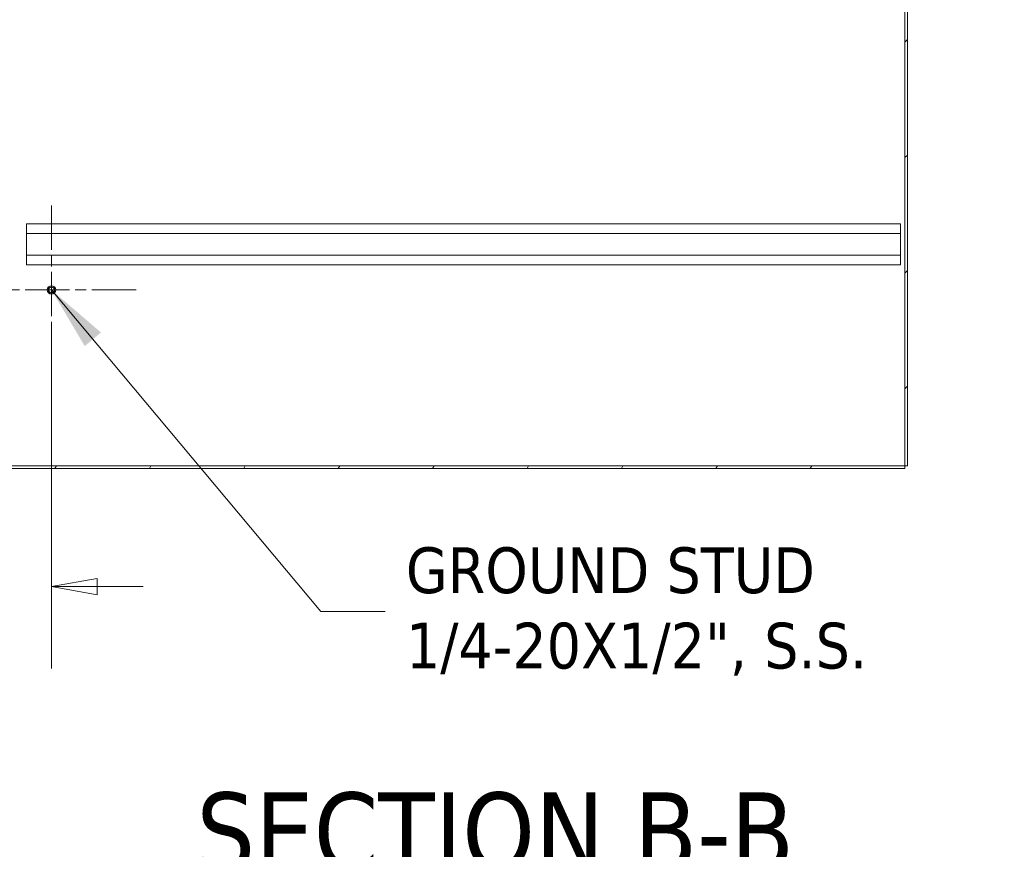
# Model space of a CAD drawing. Header units: inches. Extents: x 16 to 427, y 4 to 276.
# Tile 70 of 111: x 247 to 286, y 103 to 136. Entities that reach past the tile are written whole.
import ezdxf

# ---------------------------------------------------------------- set-up
doc = ezdxf.new("R2010")
doc.units = ezdxf.units.IN
doc.header["$LTSCALE"] = 26
doc.header["$MEASUREMENT"] = 0
doc.linetypes.add('CHAIN', pattern=[0.7087, 0.4724, -0.0591, 0.1181, -0.0591])
doc.layers.get('0').update_dxf_attribs({"lineweight": 0})
for name, color, linetype, lineweight in [('Center Mark (ANSI)', 7, 'Continuous', 5), ('Dimension (ANSI)', 7, 'Continuous', 5), ('Hatch (ANSI)', 7, 'Continuous', 5), ('Symbol (ANSI)', 7, 'Continuous', 5), ('Visible (ANSI)', 7, 'Continuous', 5)]:
    doc.layers.add(name, color=color, linetype=linetype, lineweight=lineweight)
doc.styles.add('ROMANS', font='tahoma.ttf')
doc.styles.add('Text Style168', font='tahoma.ttf')
doc.dimstyles.new('Default (ANSI)', dxfattribs={"dimscale": 26, "dimtxt": 0.07, "dimasz": 0.07, "dimexe": 0.125, "dimexo": 0.0625, "dimgap": 0.031496, "dimtad": 0, "dimtih": 1, "dimtoh": 1, "dimrnd": 1e-08, "dimzin": 0, "dimdsep": 46, "dimtxsty": 'ROMANS', "dimblk": 'Filled-1', "dimcen": 0.09, "dimdle": 0.393701, "dimclrd": 256, "dimclre": 256, "dimclrt": 256, "dimadec": 0, "dimazin": 0, "dimtfac": 0.928571, "dimtofl": 0, "dimtmove": 0, "dimatfit": 3, "dimfxl": 1, "dimtolj": 1, "dimtzin": 0, "dimlwd": -1, "dimlwe": -1, "dimarcsym": 0})
doc.dimstyles.new('Default (ANSI)$7', dxfattribs={"dimscale": 26, "dimtxt": 0.07, "dimasz": 0.098425, "dimexe": 0.125, "dimexo": 0.0625, "dimgap": 0.031496, "dimtad": 0, "dimtih": 1, "dimtoh": 1, "dimrnd": 1e-08, "dimzin": 0, "dimdsep": 46, "dimtxsty": 'ROMANS', "dimblk": 'Filled-1', "dimcen": 0.09, "dimdle": 0.393701, "dimclrd": 256, "dimclre": 256, "dimclrt": 256, "dimadec": 0, "dimazin": 0, "dimtfac": 0.928571, "dimtofl": 0, "dimtmove": 0, "dimatfit": 3, "dimfxl": 1, "dimtolj": 1, "dimtzin": 0, "dimlwd": -1, "dimlwe": -1, "dimarcsym": 0})

# ---------------------------------------------------------------- blocks, each defined once
blk = doc.blocks.new('Filled-1')
at = {"color": 0}
for p, q in [((0, 0), (-1, 0.179)), ((-1, 0.179), (-1, -0.179)), ((-1, 0), (0, 0)), ((-1, -0.179), (0, 0))]:
    blk.add_line(p, q, dxfattribs=at)
at = {"color": 0, "flags": 128}
blk.add_lwpolyline([(-1, -0.179), (0, 0), (-1, 0.179), (-1, -0.179)], dxfattribs=at)
at = {"color": 0}
blk.add_solid([(-1, -0.179), (0, 0), (-1, 0.179), (-1, -0.179)], dxfattribs=at)
blk = doc.blocks.new('*D17')
at = {"layer": 'Defpoints', "color": 0, "transparency": 16777216}
for p in [(282.154, 144.529), (282.052, 137.502), (282.154, 118.117)]:
    blk.add_point(p, dxfattribs=at)
at = {"layer": 'Dimension (ANSI)', "transparency": 16777216}
for p, q in [((280.232, 144.529), (278.412, 144.529)), ((283.974, 144.529), (286.058, 144.529))]:
    blk.add_line(p, q, dxfattribs=at)
at = {"layer": 'Dimension (ANSI)', "transparency": 16777216, "xscale": 1.820000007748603, "yscale": 1.820000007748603, "zscale": 1.820000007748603}
blk.add_blockref('Filled-1', (282.052, 144.529), dxfattribs=at)
at = {"layer": 'Dimension (ANSI)', "transparency": 16777216, "xscale": 1.820000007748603, "yscale": 1.820000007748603, "zscale": 1.820000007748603, "rotation": 180}
blk.add_blockref('Filled-1', (282.154, 144.529), dxfattribs=at)
at = {"layer": 'Dimension (ANSI)', "transparency": 16777216, "insert": (290.815, 144.529), "char_height": 1.82, "attachment_point": 5, "style": 'ROMANS'}
blk.add_mtext('\\A1;12 GA\\PC.R.S.\\P(0.102)', dxfattribs=at)
blk = doc.blocks.new('*D18')
at = {"layer": 'Defpoints', "color": 0, "transparency": 16777216}
for p in [(248.131, 125.117), (246.131, 118.258), (248.131, 113.322)]:
    blk.add_point(p, dxfattribs=at)
at = {"layer": 'Dimension (ANSI)', "transparency": 16777216}
for p, q in [((248.131, 123.492), (248.131, 110.072)), ((246.131, 116.633), (246.131, 110.072)), ((244.311, 113.322), (241.684, 113.322)), ((249.951, 113.322), (251.771, 113.322))]:
    blk.add_line(p, q, dxfattribs=at)
at = {"layer": 'Dimension (ANSI)', "transparency": 16777216, "xscale": 1.820000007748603, "yscale": 1.820000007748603, "zscale": 1.820000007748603}
blk.add_blockref('Filled-1', (246.131, 113.322), dxfattribs=at)
at = {"layer": 'Dimension (ANSI)', "transparency": 16777216, "xscale": 1.820000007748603, "yscale": 1.820000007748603, "zscale": 1.820000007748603, "rotation": 180}
blk.add_blockref('Filled-1', (248.131, 113.322), dxfattribs=at)
at = {"layer": 'Dimension (ANSI)', "transparency": 16777216, "insert": (239.237, 113.322), "char_height": 1.82, "attachment_point": 5, "style": 'ROMANS'}
blk.add_mtext('\\A1;2.0\\PI/S', dxfattribs=at)
blk = doc.blocks.new('*D19')
at = {"layer": 'Defpoints', "color": 0, "transparency": 16777216}
for p in [(236.352, 125.117), (248.131, 125.117), (246.272, 118.117)]:
    blk.add_point(p, dxfattribs=at)
at = {"layer": 'Dimension (ANSI)', "transparency": 16777216}
for p, q in [((236.352, 125.117), (236.352, 131.579)), ((236.352, 131.579), (238.172, 131.579)), ((246.506, 125.117), (233.102, 125.117)), ((236.352, 119.937), (236.352, 123.297)), ((244.647, 118.117), (233.102, 118.117))]:
    blk.add_line(p, q, dxfattribs=at)
at = {"layer": 'Dimension (ANSI)', "transparency": 16777216, "xscale": 1.820000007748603, "yscale": 1.820000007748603, "zscale": 1.820000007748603}
for p, rotation in [((236.352, 125.117), 90), ((236.352, 118.117), 270)]:
    blk.add_blockref('Filled-1', p, dxfattribs=dict(at, rotation=rotation))
at = {"layer": 'Dimension (ANSI)', "transparency": 16777216, "insert": (240.625, 131.579), "char_height": 1.82, "attachment_point": 5, "style": 'ROMANS'}
blk.add_mtext('\\A1;7.0\\PI/S', dxfattribs=at)

msp = doc.modelspace()

# ---------------------------------------------------------------- hatches: boundary and pattern name
at = {"layer": 'Hatch (ANSI)'}
h = msp.add_hatch(dxfattribs=at)
h.set_pattern_fill('ANSI31', color=256, scale=26, style=0)
h.paths.add_polyline_path([(282.052, 118.1173), (282.154, 118.1173), (282.154, 208.0383), (282.052, 208.0383)])
h = msp.add_hatch(dxfattribs=at)
h.set_pattern_fill('ANSI31', color=256, scale=26, angle=15, style=0)
edge = h.paths.add_edge_path()
edge.add_ellipse((245.9353, 125.1946), major_axis=(0.1958, 0), ratio=1, start_angle=0, end_angle=90)
edge.add_line((245.9353, 125.3903), (245.2868, 125.3903))
edge.add_ellipse((245.2868, 125.1946), major_axis=(0, 0.1957), ratio=1, start_angle=0, end_angle=50.22481)
edge.add_ellipse((245.2868, 125.1946), major_axis=(-0.1504, 0.1252), ratio=1, start_angle=0, end_angle=39.77519)
edge.add_line((245.091, 125.1946), (245.091, 124.7653))
edge.add_line((245.091, 124.7653), (245.193, 124.7653))
edge.add_line((245.193, 124.7653), (245.193, 125.1946))
edge.add_ellipse((245.2868, 125.1946), major_axis=(-0.0938, 0), ratio=1, start_angle=320.04698, end_angle=360, ccw=False)
edge.add_ellipse((245.2868, 125.1946), major_axis=(-0.0719, 0.0602), ratio=1, start_angle=309.95302, end_angle=360, ccw=False)
edge.add_line((245.2868, 125.2883), (245.9353, 125.2883))
edge.add_ellipse((245.9353, 125.1946), major_axis=(0, 0.0938), ratio=1, start_angle=270, end_angle=360, ccw=False)
edge.add_line((246.029, 125.1946), (246.029, 118.258))
edge.add_ellipse((246.2716, 118.258), major_axis=(-0.2426, 0), ratio=1, start_angle=0, end_angle=90)
edge.add_line((246.2716, 118.0153), (282.052, 118.0153))
edge.add_line((282.052, 118.0153), (282.052, 118.1173))
edge.add_line((282.052, 118.1173), (246.2716, 118.1173))
edge.add_ellipse((246.2716, 118.258), major_axis=(0, -0.1406), ratio=1, start_angle=270, end_angle=360, ccw=False)
edge.add_line((246.131, 118.258), (246.131, 125.1946))

# ---------------------------------------------------------------- linework, layer by layer
at = {"layer": 'Center Mark (ANSI)', "linetype": 'CHAIN', "ltscale": 0.143452}
for p, q in [((248.131, 128.4766), (248.131, 121.758)), ((251.4903, 125.1173), (244.7717, 125.1173))]:
    msp.add_line(p, q, dxfattribs=at)
at = {"layer": 'Visible (ANSI)'}
for p, q in [((282.052, 208.0383), (282.052, 118.1173)), ((282.154, 118.1173), (282.154, 208.0383)), ((247.131, 127.3573), (247.131, 127.7423)), ((281.881, 127.7423), (247.131, 127.7423)), ((281.881, 127.7423), (281.881, 127.3573)), ((281.881, 127.3573), (247.131, 127.3573)), ((247.131, 127.3573), (247.131, 126.5023)), ((281.881, 126.5023), (281.881, 127.3573)), ((281.881, 126.5023), (247.131, 126.5023)), ((247.131, 126.1173), (247.131, 126.5023)), ((281.881, 126.5023), (281.881, 126.1173)), ((281.881, 126.1173), (247.131, 126.1173)), ((282.052, 118.1173), (246.2716, 118.1173)), ((246.2716, 118.0153), (282.052, 118.0153)), ((282.052, 118.1173), (282.154, 118.1173)), ((282.052, 118.0153), (282.052, 118.1173))]:
    msp.add_line(p, q, dxfattribs=at)
for radius in [0.1685, 0.125, 0.1093]:
    msp.add_circle((248.131, 125.1173), radius, dxfattribs=at)

# ---------------------------------------------------------------- texts
at = {"layer": 'Symbol (ANSI)', "insert": (262.2185, 112.3304), "char_height": 1.82, "width": 19.317958, "attachment_point": 4, "line_spacing_factor": 0.987884, "style": 'ROMANS'}
msp.add_mtext('{\\fTahoma|b0|i0;GROUND STUD\\P\\fTahoma|b0|i0;1/4-20X1/2", S.S.}', dxfattribs=at)
at = {"layer": 'Symbol (ANSI)', "insert": (253.8896, 101.958), "char_height": 3.12, "attachment_point": 7, "style": 'Text Style168'}
msp.add_mtext('SECTION B-B', dxfattribs=at)

# ---------------------------------------------------------------- dimensions: what is measured, and where the dimension line sits
at = {"layer": 'Dimension (ANSI)'}
for base, p1, p2, angle, text, override, picture, middle in [((282.154, 144.5291), (282.052, 137.5018), (282.154, 118.1173), 180, '12 GA\\PC.R.S.\\P(<>)', {"dimgap": 0.031496, "dimtih": 0, "dimtoh": 0, "dimdec": 3, "dimse1": 1, "dimse2": 1, "dimtol": 0, "dimlim": 0, "dimtp": 0, "dimtm": 0, "dimtdec": 2, "dimatfit": 1}, '*D17', (290.8155, 144.5291)), ((236.3521, 125.1173), (246.2716, 118.1173), (248.131, 125.1173), 90, '<>\\PI/S', {"dimgap": 0.031496, "dimdec": 1, "dimtol": 0, "dimlim": 0, "dimtp": 0, "dimtm": 0, "dimtdec": 1, "dimatfit": 2}, '*D19', (240.6252, 131.5789))]:
    dim = msp.add_linear_dim(base=base, p1=p1, p2=p2, angle=angle, text=text, dimstyle='Default (ANSI)', override=override, dxfattribs=at)
    dim.commit()
    dim.dimension.update_dxf_attribs({"geometry": picture, "text_midpoint": middle, "dimtype": 160})
dim = msp.add_linear_dim(base=(248.131, 113.3224), p1=(246.131, 118.258), p2=(248.131, 125.1173), text='<>\\PI/S', dimstyle='Default (ANSI)', override={"dimgap": 0.031496, "dimtih": 0, "dimtoh": 0, "dimdec": 1, "dimtol": 0, "dimlim": 0, "dimtp": 0, "dimtm": 0, "dimtdec": 1, "dimatfit": 1}, dxfattribs=at)
dim.commit()
dim.dimension.update_dxf_attribs({"geometry": '*D18', "text_midpoint": (239.2371, 113.3224), "dimtype": 160})

# ---------------------------------------------------------------- leaders
at = {"layer": 'Symbol (ANSI)', "annotation_type": 0, "has_hookline": 1, "hookline_direction": 0, "text_width": 18.816}
msp.add_leader([(248.131, 125.1173), (258.8406, 112.3304), (261.3996, 112.3304)], dimstyle='Default (ANSI)$7', override={"dimtad": 0}, dxfattribs=at)

doc.saveas('drawing.dxf')
